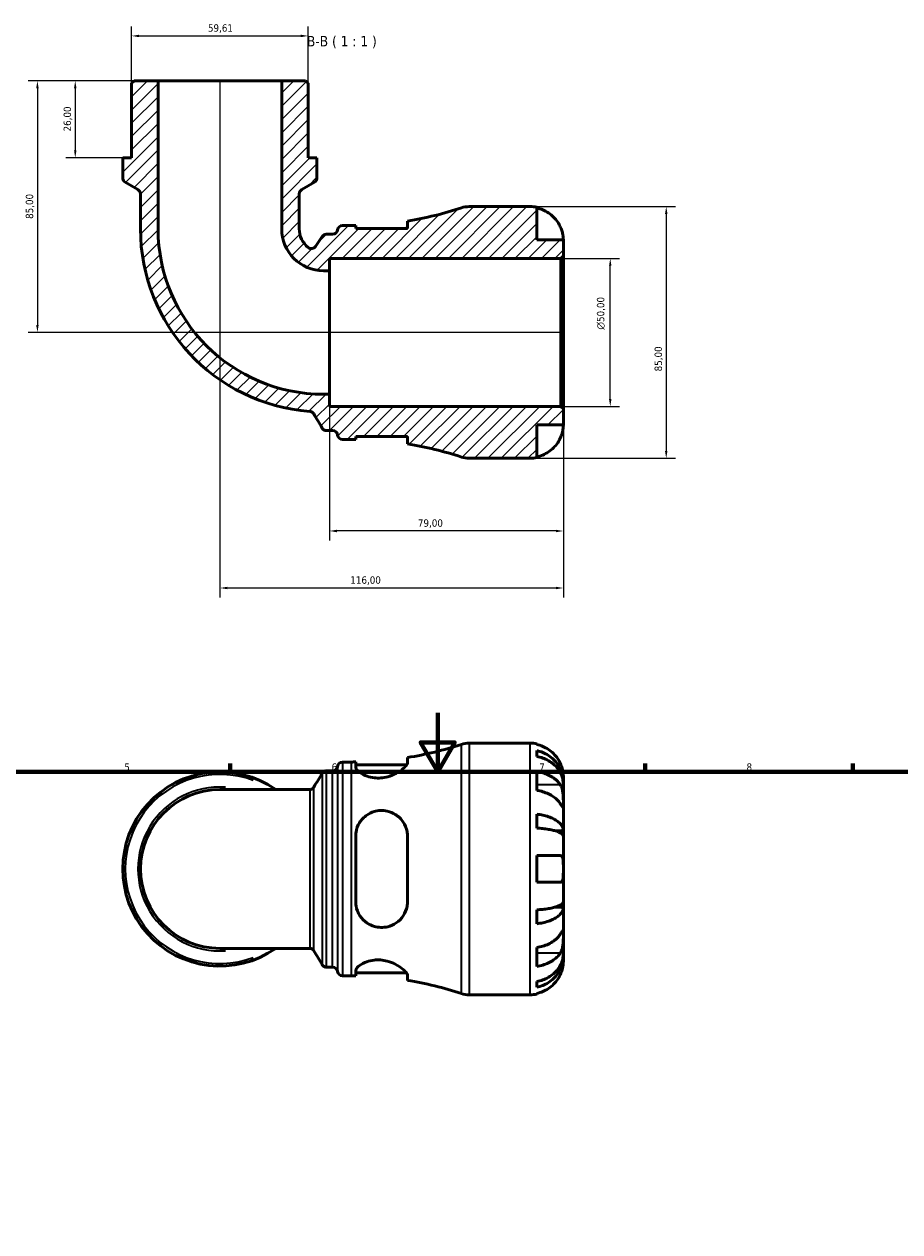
# Model space of a CAD drawing. Header units: millimetres. Extents: x 0 to 902, y 0 to 827.
# Tile 4 of 6: x 281 to 577, y 419 to 827. Entities that reach past the tile are written whole.
import ezdxf

# ---------------------------------------------------------------- set-up
doc = ezdxf.new("R2010")
doc.units = ezdxf.units.MM
for name, color, linetype, lineweight in [('Border (ISO)', 7, 'Continuous', 70), ('Dimension (ISO)', 7, 'Continuous', 25), ('Hatch (ISO)', 7, 'Continuous', 18), ('Symbol (ISO)', 7, 'Continuous', 25), ('Visible (ISO)', 7, 'Continuous', 50), ('Visible Narrow (ISO)', 7, 'Continuous', 35)]:
    doc.layers.add(name, color=color, linetype=linetype, lineweight=lineweight)
doc.styles.add('Label Text (ISO)', font='tahoma.ttf')
doc.styles.add('Note Text (ISO)', font='tahoma.ttf')
doc.dimstyles.new('Default (ISO)', dxfattribs={"dimtxt": 2.5, "dimasz": 2.5, "dimexe": 3.175, "dimexo": 0, "dimgap": 0.762, "dimtad": 1, "dimrnd": 1e-08, "dimzin": 0, "dimtxsty": 'Note Text (ISO)', "dimcen": 0.09, "dimdle": 10, "dimclrd": 256, "dimclre": 256, "dimclrt": 256, "dimazin": 0, "dimtfac": 1.40208, "dimtmove": 0, "dimatfit": 3, "dimfxl": 1, "dimtolj": 1, "dimtzin": 0, "dimlwd": -1, "dimlwe": -1, "dimarcsym": 0})

# ---------------------------------------------------------------- blocks, each defined once
blk = doc.blocks.new('Borders Default Border')
at = {"layer": 'Border (ISO)'}
for p, q in [((350.42, 574), (350.42, 576.9)), ((490.58, 574), (490.58, 576.9)), ((560.67, 574), (560.67, 576.9))]:
    blk.add_line(p, q, dxfattribs=at)
at = {"layer": 'Border (ISO)', "flags": 128}
for points in [[(420.5, 594), (420.5, 574), (414.73, 584), (426.27, 584), (420.5, 574)], [(20, 20), (20, 574), (821, 574), (821, 20), (20, 20)]]:
    blk.add_lwpolyline(points, dxfattribs=at)
at = {"layer": 'Border (ISO)', "color": 232, "true_color": 0xca0064, "char_height": 2.5, "attachment_point": 7, "style": 'Note Text (ISO)'}
for s, insert in [('5', (314.64, 574.35)), ('6', (384.66, 574.35)), ('7', (454.77, 574.4)), ('8', (524.81, 574.34))]:
    blk.add_mtext(s, dxfattribs=dict(at, insert=insert))
blk = doc.blocks.new('*D7')
at = {"layer": 'Defpoints', "color": 0, "transparency": 16777216}
for p in [(326.08, 807.45), (298.09, 781.45), (314.15, 781.45)]:
    blk.add_point(p, dxfattribs=at)
at = {"layer": 'Dimension (ISO)', "transparency": 16777216}
for p, q in [((326.08, 807.45), (294.92, 807.45)), ((298.09, 804.95), (298.09, 783.95)), ((314.15, 781.45), (294.92, 781.45))]:
    blk.add_line(p, q, dxfattribs=at)
for points in [[(297.68, 804.95), (298.51, 804.95), (298.09, 807.45)], [(297.68, 783.95), (298.51, 783.95), (298.09, 781.45)]]:
    blk.add_solid(points, dxfattribs=at)
at = {"layer": 'Dimension (ISO)', "color": 232, "true_color": 0xca0064, "transparency": 16777216, "insert": (294.16, 790.33), "char_height": 2.5, "attachment_point": 1, "rotation": 90, "style": 'Note Text (ISO)'}
blk.add_mtext('\\A1;26,00', dxfattribs=at)
blk = doc.blocks.new('*D8')
at = {"layer": 'Defpoints', "color": 0, "transparency": 16777216}
for p in [(462.09, 747.45), (478.78, 747.45), (462.09, 697.45)]:
    blk.add_point(p, dxfattribs=at)
at = {"layer": 'Dimension (ISO)', "transparency": 16777216}
for p, q in [((462.09, 747.45), (481.96, 747.45)), ((478.78, 699.95), (478.78, 744.95)), ((462.09, 697.45), (481.96, 697.45))]:
    blk.add_line(p, q, dxfattribs=at)
for points in [[(478.37, 744.95), (479.2, 744.95), (478.78, 747.45)], [(478.37, 699.95), (479.2, 699.95), (478.78, 697.45)]]:
    blk.add_solid(points, dxfattribs=at)
at = {"layer": 'Dimension (ISO)', "color": 232, "true_color": 0xca0064, "transparency": 16777216, "insert": (474.26, 723.39), "char_height": 2.5, "attachment_point": 1, "rotation": 90, "style": 'Note Text (ISO)'}
blk.add_mtext('\\A1;\\fAIGDT|b0|i0;\\H2.5000;\\ln\\fTahoma|b0|i0;\\H2.5000;50,00', dxfattribs=at)
blk = doc.blocks.new('*D9')
at = {"layer": 'Defpoints', "color": 0, "transparency": 16777216}
for p in [(383.94, 701.58), (462.94, 696.6), (383.94, 655.39)]:
    blk.add_point(p, dxfattribs=at)
at = {"layer": 'Dimension (ISO)', "transparency": 16777216}
for p, q in [((383.94, 701.58), (383.94, 652.21)), ((462.94, 696.6), (462.94, 652.21)), ((460.44, 655.39), (386.44, 655.39))]:
    blk.add_line(p, q, dxfattribs=at)
for points in [[(386.44, 655.81), (386.44, 654.97), (383.94, 655.39)], [(460.44, 655.81), (460.44, 654.97), (462.94, 655.39)]]:
    blk.add_solid(points, dxfattribs=at)
at = {"layer": 'Dimension (ISO)', "color": 232, "true_color": 0xca0064, "transparency": 16777216, "insert": (413.82, 659.32), "char_height": 2.5, "attachment_point": 1, "style": 'Note Text (ISO)'}
blk.add_mtext('\\A1;79,00', dxfattribs=at)
blk = doc.blocks.new('*D10')
at = {"layer": 'Defpoints', "color": 0, "transparency": 16777216}
for p in [(451.69, 764.95), (451.69, 679.95), (497.69, 679.95)]:
    blk.add_point(p, dxfattribs=at)
at = {"layer": 'Dimension (ISO)', "transparency": 16777216}
for p, q in [((451.69, 764.95), (500.87, 764.95)), ((497.69, 762.45), (497.69, 682.45)), ((451.69, 679.95), (500.87, 679.95))]:
    blk.add_line(p, q, dxfattribs=at)
for points in [[(497.27, 762.45), (498.11, 762.45), (497.69, 764.95)], [(497.27, 682.45), (498.11, 682.45), (497.69, 679.95)]]:
    blk.add_solid(points, dxfattribs=at)
at = {"layer": 'Dimension (ISO)', "color": 232, "true_color": 0xca0064, "transparency": 16777216, "insert": (493.75, 709.3), "char_height": 2.5, "attachment_point": 1, "rotation": 90, "style": 'Note Text (ISO)'}
blk.add_mtext('\\A1;85,00', dxfattribs=at)
blk = doc.blocks.new('*D11')
at = {"layer": 'Defpoints', "color": 0, "transparency": 16777216}
for p in [(346.94, 807.45), (462.94, 696.6), (346.94, 636.13)]:
    blk.add_point(p, dxfattribs=at)
at = {"layer": 'Dimension (ISO)', "transparency": 16777216}
for p, q in [((346.94, 807.45), (346.94, 632.96)), ((462.94, 696.6), (462.94, 632.96)), ((460.44, 636.13), (349.44, 636.13))]:
    blk.add_line(p, q, dxfattribs=at)
for points in [[(349.44, 636.55), (349.44, 635.72), (346.94, 636.13)], [(460.44, 636.55), (460.44, 635.72), (462.94, 636.13)]]:
    blk.add_solid(points, dxfattribs=at)
at = {"layer": 'Dimension (ISO)', "color": 232, "true_color": 0xca0064, "transparency": 16777216, "insert": (390.99, 640.07), "char_height": 2.5, "attachment_point": 1, "style": 'Note Text (ISO)'}
blk.add_mtext('\\A1;116,00', dxfattribs=at)
blk = doc.blocks.new('*D12')
at = {"layer": 'Defpoints', "color": 0, "transparency": 16777216}
for p in [(376.75, 822.6), (317.13, 806.6), (376.75, 806.6)]:
    blk.add_point(p, dxfattribs=at)
at = {"layer": 'Dimension (ISO)', "transparency": 16777216}
for p, q in [((317.13, 806.6), (317.13, 825.77)), ((376.75, 806.6), (376.75, 825.77)), ((319.63, 822.6), (374.25, 822.6))]:
    blk.add_line(p, q, dxfattribs=at)
for points in [[(319.63, 823.01), (319.63, 822.18), (317.13, 822.6)], [(374.25, 823.01), (374.25, 822.18), (376.75, 822.6)]]:
    blk.add_solid(points, dxfattribs=at)
at = {"layer": 'Dimension (ISO)', "color": 232, "true_color": 0xca0064, "transparency": 16777216, "insert": (342.91, 826.53), "char_height": 2.5, "attachment_point": 1, "style": 'Note Text (ISO)'}
blk.add_mtext('\\A1;59,61', dxfattribs=at)
blk = doc.blocks.new('*D13')
at = {"layer": 'Defpoints', "color": 0, "transparency": 16777216}
for p in [(326.08, 807.45), (285.32, 722.45), (462.09, 722.45)]:
    blk.add_point(p, dxfattribs=at)
at = {"layer": 'Dimension (ISO)', "transparency": 16777216}
for p, q in [((326.08, 807.45), (282.14, 807.45)), ((285.32, 804.95), (285.32, 724.95)), ((462.09, 722.45), (282.14, 722.45))]:
    blk.add_line(p, q, dxfattribs=at)
for points in [[(284.9, 804.95), (285.73, 804.95), (285.32, 807.45)], [(284.9, 724.95), (285.73, 724.95), (285.32, 722.45)]]:
    blk.add_solid(points, dxfattribs=at)
at = {"layer": 'Dimension (ISO)', "color": 232, "true_color": 0xca0064, "transparency": 16777216, "insert": (281.38, 760.8), "char_height": 2.5, "attachment_point": 1, "rotation": 90, "style": 'Note Text (ISO)'}
blk.add_mtext('\\A1;85,00', dxfattribs=at)

msp = doc.modelspace()

# ---------------------------------------------------------------- hatches: boundary and pattern name
at = {"layer": 'Hatch (ISO)'}
h = msp.add_hatch(dxfattribs=at)
h.set_pattern_fill('ANSI31', color=256, scale=25.4, style=0)
h.set_pattern_definition([(45, (0, 0), (-2.245064, 2.245064), [])])
edge = h.paths.add_edge_path()
edge.add_ellipse((431.15, 688.445), major_axis=(-2.659, -8.073), ratio=1, start_angle=0, end_angle=18.23145)
edge.add_line((431.15, 679.945), (451.691, 679.945))
edge.add_ellipse((451.691, 691.195), major_axis=(0, -11.25), ratio=1, start_angle=0, end_angle=11.53696)
edge.add_line((453.941, 680.173), (453.941, 691.195))
edge.add_line((453.941, 691.195), (462.941, 691.195))
edge.add_line((462.941, 691.195), (462.941, 696.595))
edge.add_line((462.941, 696.595), (462.091, 697.445))
edge.add_line((462.091, 697.445), (383.941, 697.445))
edge.add_line((383.941, 697.445), (383.941, 701.581))
edge.add_line((383.941, 701.581), (381.939, 701.581))
edge.add_ellipse((381.939, 757.443), major_axis=(0, -55.862), ratio=1, start_angle=270, end_angle=360, ccw=False)
edge.add_line((326.077, 757.443), (326.077, 807.445))
edge.add_line((326.077, 807.445), (317.984, 807.445))
edge.add_line((317.984, 807.445), (317.134, 806.595))
edge.add_line((317.134, 806.595), (317.134, 781.445))
edge.add_line((317.134, 781.445), (314.154, 781.445))
edge.add_line((314.154, 781.445), (314.154, 774.627))
edge.add_ellipse((315.854, 774.627), major_axis=(-1.7, 0), ratio=1, start_angle=0, end_angle=60)
edge.add_line((315.004, 773.155), (319.265, 770.694))
edge.add_ellipse((318.415, 769.222), major_axis=(0.85, 1.472), ratio=1, start_angle=300, end_angle=360, ccw=False)
edge.add_line((320.115, 769.222), (320.115, 757.443))
edge.add_ellipse((381.939, 757.443), major_axis=(-61.824, 0), ratio=1, start_angle=0, end_angle=85.72573)
edge.add_spline(control_points=[(377.331, 695.791), (377.496, 695.779), (377.659, 695.742), (377.968, 695.624), (378.113, 695.542), (378.419, 695.306), (378.566, 695.138), (378.677, 694.946)], knot_values=[-0.1657253, -0.1657253, -0.1657253, -0.1657253, -0.1160674, -0.1160674, -0.0664096, -0.0664096, 0, 0, 0, 0], degree=3, periodic=0)
edge.add_line((378.677, 694.946), (381.448, 690.145))
edge.add_spline(control_points=[(381.448, 690.145), (381.542, 689.984), (381.661, 689.838), (381.942, 689.593), (382.102, 689.494), (382.48, 689.339), (382.699, 689.295), (382.92, 689.295)], knot_values=[-0.1784834, -0.1784834, -0.1784834, -0.1784834, -0.1224465, -0.1224465, -0.0664096, -0.0664096, 0, 0, 0, 0], degree=3, periodic=0)
edge.add_line((382.92, 689.295), (385.006, 689.295))
edge.add_ellipse((385.006, 687.595), major_axis=(0, 1.7), ratio=1, start_angle=277.18076, end_angle=360, ccw=False)
edge.add_ellipse((388.379, 688.02), major_axis=(-1.687, -0.212), ratio=1, start_angle=0, end_angle=82.81924)
edge.add_line((388.379, 686.32), (391.419, 686.32))
edge.add_ellipse((391.419, 567.827), major_axis=(0, 118.493), ratio=1, start_angle=359.33029, end_angle=360, ccw=False)
edge.add_line((392.804, 686.312), (392.804, 687.32))
edge.add_line((392.804, 687.32), (410.304, 687.32))
edge.add_line((410.304, 687.32), (410.304, 684.806))
edge.add_ellipse((391.419, 567.827), major_axis=(18.885, 116.979), ratio=1, start_angle=350.93924, end_angle=360, ccw=False)
edge = h.paths.add_edge_path()
edge.add_ellipse((431.15, 756.445), major_axis=(0, 8.5), ratio=1, start_angle=0, end_angle=18.23145)
edge.add_ellipse((391.419, 877.064), major_axis=(37.071, -112.545), ratio=1, start_angle=350.93924, end_angle=360, ccw=False)
edge.add_line((410.304, 760.085), (410.304, 757.57))
edge.add_line((410.304, 757.57), (392.804, 757.57))
edge.add_line((392.804, 757.57), (392.804, 758.579))
edge.add_ellipse((391.419, 877.064), major_axis=(1.385, -118.485), ratio=1, start_angle=359.33029, end_angle=360, ccw=False)
edge.add_line((391.419, 758.57), (388.379, 758.57))
edge.add_ellipse((388.379, 756.87), major_axis=(0, 1.7), ratio=1, start_angle=0, end_angle=82.81924)
edge.add_ellipse((385.006, 757.295), major_axis=(1.687, -0.213), ratio=1, start_angle=277.18076, end_angle=360, ccw=False)
edge.add_line((385.006, 755.595), (382.853, 755.595))
edge.add_ellipse((382.853, 753.895), major_axis=(0, 1.7), ratio=1, start_angle=0, end_angle=56.54503)
edge.add_line((381.435, 754.833), (379.241, 751.513))
edge.add_ellipse((377.823, 752.45), major_axis=(1.418, -0.937), ratio=1, start_angle=263.95475, end_angle=360, ccw=False)
edge.add_ellipse((381.939, 757.443), major_axis=(-5.198, -6.305), ratio=1, start_angle=309.50023, end_angle=360, ccw=False)
edge.add_line((373.768, 757.443), (373.768, 769.222))
edge.add_ellipse((375.468, 769.222), major_axis=(-1.7, 0), ratio=1, start_angle=300, end_angle=360, ccw=False)
edge.add_line((374.618, 770.694), (378.879, 773.155))
edge.add_ellipse((378.029, 774.627), major_axis=(0.85, -1.472), ratio=1, start_angle=0, end_angle=60)
edge.add_line((379.729, 774.627), (379.729, 781.445))
edge.add_line((379.729, 781.445), (376.748, 781.445))
edge.add_line((376.748, 781.445), (376.748, 806.595))
edge.add_line((376.748, 806.595), (375.898, 807.445))
edge.add_line((375.898, 807.445), (367.806, 807.445))
edge.add_line((367.806, 807.445), (367.806, 757.443))
edge.add_ellipse((381.939, 757.443), major_axis=(-14.133, 0), ratio=1, start_angle=0, end_angle=90)
edge.add_line((381.939, 743.31), (383.941, 743.31))
edge.add_line((383.941, 743.31), (383.941, 747.445))
edge.add_line((383.941, 747.445), (462.091, 747.445))
edge.add_line((462.091, 747.445), (462.941, 748.295))
edge.add_line((462.941, 748.295), (462.941, 753.695))
edge.add_line((462.941, 753.695), (453.941, 753.695))
edge.add_line((453.941, 753.695), (453.941, 764.718))
edge.add_ellipse((451.691, 753.695), major_axis=(2.25, 11.023), ratio=1, start_angle=0, end_angle=11.53696)
edge.add_line((451.691, 764.945), (431.15, 764.945))

# ---------------------------------------------------------------- linework, layer by layer
at = {"layer": 'Visible (ISO)'}
for p, q in [((317.984, 807.445), (317.134, 806.595)), ((317.134, 806.595), (317.134, 781.445)), ((326.077, 807.445), (317.984, 807.445)), ((326.077, 757.443), (326.077, 807.445)), ((367.806, 807.445), (326.077, 807.445)), ((375.898, 807.445), (367.806, 807.445)), ((367.806, 807.445), (367.806, 757.443)), ((376.748, 806.595), (375.898, 807.445)), ((376.748, 781.445), (376.748, 806.595)), ((317.134, 781.445), (314.154, 781.445)), ((314.154, 781.445), (314.154, 774.627)), ((379.729, 781.445), (376.748, 781.445)), ((379.729, 774.627), (379.729, 781.445)), ((315.004, 773.155), (319.265, 770.694)), ((374.618, 770.694), (378.879, 773.155)), ((320.115, 769.222), (320.115, 757.443)), ((373.768, 757.443), (373.768, 769.222)), ((451.691, 764.945), (431.15, 764.945)), ((453.941, 753.695), (453.941, 764.718)), ((410.304, 760.085), (410.304, 757.57)), ((381.435, 754.833), (379.241, 751.513)), ((385.006, 755.595), (382.853, 755.595)), ((391.419, 758.57), (388.379, 758.57)), ((392.804, 757.57), (392.804, 758.579)), ((410.304, 757.57), (392.804, 757.57)), ((462.941, 753.695), (453.941, 753.695)), ((462.941, 748.295), (462.941, 753.695)), ((383.941, 743.31), (383.941, 747.445)), ((383.941, 747.445), (462.091, 747.445)), ((462.091, 747.445), (462.941, 748.295)), ((462.091, 747.445), (462.091, 697.445)), ((462.941, 696.595), (462.941, 748.295)), ((381.939, 743.31), (383.941, 743.31)), ((383.941, 701.581), (383.941, 743.31)), ((383.941, 701.581), (381.939, 701.581)), ((383.941, 697.445), (383.941, 701.581)), ((462.091, 697.445), (383.941, 697.445)), ((462.941, 696.595), (462.091, 697.445)), ((462.941, 691.195), (462.941, 696.595)), ((453.941, 680.173), (453.941, 691.195)), ((453.941, 691.195), (462.941, 691.195)), ((382.92, 689.295), (385.006, 689.295)), ((388.379, 686.32), (391.419, 686.32)), ((392.804, 686.312), (392.804, 687.32)), ((392.804, 687.32), (410.304, 687.32)), ((410.304, 687.32), (410.304, 684.806)), ((431.15, 679.945), (451.691, 679.945)), ((431.15, 583.738), (451.691, 583.738)), ((453.941, 583.511), (453.941, 583.27)), ((453.941, 581.195), (453.941, 579.25)), ((388.379, 577.363), (391.419, 577.363)), ((392.804, 577.371), (392.804, 575.656)), ((392.804, 576.363), (409.974, 576.363)), ((410.304, 577.234), (410.304, 578.878)), ((382.912, 574.388), (385.006, 574.388)), ((453.941, 574.141), (453.941, 567.777)), ((462.941, 570.477), (462.941, 572.488)), ((377.249, 568.064), (346.941, 568.064)), ((462.941, 570.477), (462.907, 570.477)), ((462.941, 569.712), (462.941, 570.477)), ((462.941, 563.335), (462.941, 569.712)), ((462.941, 554.115), (462.941, 563.335)), ((453.941, 559.733), (453.941, 555.039)), ((392.804, 552.238), (392.804, 530.238)), ((410.304, 530.238), (410.304, 552.238)), ((462.941, 554.115), (460.213, 554.115)), ((462.941, 552.267), (462.941, 554.115)), ((462.941, 541.238), (462.941, 552.267)), ((453.941, 545.738), (453.941, 536.738)), ((462.941, 530.209), (462.941, 541.238)), ((453.941, 527.437), (453.941, 522.743)), ((462.941, 528.361), (460.213, 528.361)), ((462.941, 528.361), (462.941, 530.209)), ((462.941, 519.141), (462.941, 528.361)), ((462.941, 512.764), (462.941, 519.141)), ((346.941, 514.412), (377.249, 514.412)), ((453.941, 514.698), (453.941, 508.335)), ((462.941, 511.999), (462.907, 511.999)), ((462.941, 511.999), (462.941, 512.764)), ((462.941, 509.988), (462.941, 511.999)), ((382.912, 508.088), (385.006, 508.088)), ((392.804, 506.82), (392.804, 505.105)), ((392.804, 506.113), (409.974, 506.113)), ((388.379, 505.113), (391.419, 505.113)), ((410.304, 503.598), (410.304, 505.242)), ((453.941, 503.226), (453.941, 501.281)), ((431.15, 498.738), (451.691, 498.738)), ((453.941, 499.205), (453.941, 498.965))]:
    msp.add_line(p, q, dxfattribs=at)
for centre, radius, start, end in [((315.854, 774.627), 1.7, 180, 240), ((378.029, 774.627), 1.7, 300, 0), ((318.415, 769.222), 1.7, 0, 60), ((375.468, 769.222), 1.7, 120, 180), ((391.419, 877.064), 118.493, 279.17069, 288.23145), ((431.15, 756.445), 8.5, 90, 108.23145), ((451.691, 753.695), 11.25, 78.46304, 90), ((381.939, 757.443), 61.824, 180, 265.72573), ((381.939, 757.443), 55.862, 180, 270), ((381.939, 757.443), 14.133, 180, 270), ((381.939, 757.443), 8.171, 180, 230.49977), ((382.853, 753.895), 1.7, 90, 146.54503), ((385.006, 757.295), 1.7, 270, 352.81924), ((388.379, 756.87), 1.7, 90, 172.81924), ((391.419, 877.064), 118.493, 270, 270.66971), ((377.823, 752.45), 1.7, 230.49977, 326.54503), ((385.006, 687.595), 1.7, 7.18076, 90), ((388.379, 688.02), 1.7, 187.18076, 270), ((391.419, 567.827), 118.493, 89.33029, 90), ((391.419, 567.827), 118.493, 71.76855, 80.82931), ((431.15, 688.445), 8.5, 251.76855, 270), ((451.691, 691.195), 11.25, 270, 281.53696), ((391.419, 695.856), 118.493, 279.17069, 288.23145), ((431.15, 575.238), 8.5, 90, 108.23145), ((451.691, 572.488), 11.25, 78.46304, 90), ((385.006, 576.088), 1.7, 270, 352.81924), ((388.379, 575.663), 1.7, 90, 172.81924), ((391.419, 695.856), 118.493, 270, 270.66971), ((346.941, 541.238), 32.788, 54.9032, 305.0968), ((346.941, 541.238), 26.826, 90, 270), ((385.006, 506.388), 1.7, 7.18076, 90), ((388.379, 506.813), 1.7, 187.18076, 270), ((391.419, 386.62), 118.493, 89.33029, 90), ((391.419, 386.62), 118.493, 71.76855, 80.82931), ((431.15, 507.238), 8.5, 251.76855, 270), ((451.691, 509.988), 11.25, 270, 281.53696)]:
    msp.add_arc(centre, radius, start, end, dxfattribs=at)
for points, knots in [([(453.941, 764.478), (454.661, 764.33), (455.364, 764.108), (456.628, 763.583), (457.302, 763.228), (458.56, 762.385), (459.144, 761.896), (460.127, 760.909), (460.616, 760.32), (461.359, 759.204), (461.641, 758.696), (461.874, 758.195)], [0.21343841, 0.21343841, 0.21343841, 0.21343841, 0.41559978, 0.41559978, 0.62400044, 0.62400044, 0.8324011, 0.8324011, 1.04178819, 1.04178819, 1.20124236, 1.20124236, 1.20124236, 1.20124236]), ([(409.974, 757.57), (410.043, 757.675), (410.102, 757.776), (410.251, 758.082), (410.304, 758.273), (410.304, 758.442)], [-0.41193269, -0.41193269, -0.41193269, -0.41193269, -0.32977421, -0.32977421, -0.15506113, -0.15506113, -0.15506113, -0.15506113]), ([(461.874, 758.195), (461.972, 757.987), (462.063, 757.775), (462.233, 757.353), (462.31, 757.143), (462.469, 756.673), (462.545, 756.416), (462.727, 755.721), (462.804, 755.311), (462.906, 754.569), (462.926, 754.258), (462.944, 753.814), (462.941, 753.695), (462.941, 753.695)], [-0.72877811, -0.72877811, -0.72877811, -0.72877811, -0.65864576, -0.65864576, -0.58948737, -0.58948737, -0.50282865, -0.50282865, -0.34782332, -0.34782332, -0.17870564, -0.17870564, 0, 0, 0, 0]), ([(377.331, 695.791), (377.496, 695.779), (377.659, 695.742), (377.968, 695.624), (378.113, 695.542), (378.419, 695.306), (378.566, 695.138), (378.677, 694.946)], [-0.16572528, -0.16572528, -0.16572528, -0.16572528, -0.11606742, -0.11606742, -0.06640956, -0.06640956, 0, 0, 0, 0]), ([(378.677, 694.946), (379.145, 694.135), (379.613, 693.324), (380.537, 691.724), (380.992, 690.935), (381.448, 690.145)], [-0.65244955, -0.65244955, -0.65244955, -0.65244955, -0.37155082, -0.37155082, -0.09814955, -0.09814955, -0.09814955, -0.09814955]), ([(381.448, 690.145), (381.542, 689.984), (381.661, 689.838), (381.942, 689.593), (382.102, 689.494), (382.48, 689.339), (382.699, 689.295), (382.92, 689.295)], [-0.17848341, -0.17848341, -0.17848341, -0.17848341, -0.12244649, -0.12244649, -0.06640956, -0.06640956, 0, 0, 0, 0]), ([(462.941, 691.195), (462.941, 691.195), (462.942, 691.142), (462.938, 690.919), (462.933, 690.74), (462.89, 690.196), (462.844, 689.797), (462.69, 689.03), (462.611, 688.705), (462.433, 688.106), (462.344, 687.841), (462.139, 687.294), (462.022, 687.014), (461.888, 686.724), (461.881, 686.71), (461.874, 686.695)], [-3.12621297, -3.12621297, -3.12621297, -3.12621297, -3.00592131, -3.00592131, -2.87295675, -2.87295675, -2.69789372, -2.69789372, -2.58338701, -2.58338701, -2.49547573, -2.49547573, -2.40310236, -2.40310236, -2.39831682, -2.39831682, -2.39831682, -2.39831682]), ([(410.304, 686.449), (410.304, 686.62), (410.25, 686.812), (410.1, 687.118), (410.042, 687.218), (409.974, 687.321)], [-3.11901105, -3.11901105, -3.11901105, -3.11901105, -2.94252179, -2.94252179, -2.86172082, -2.86172082, -2.86172082, -2.86172082]), ([(461.874, 686.695), (461.641, 686.195), (461.359, 685.687), (460.616, 684.571), (460.127, 683.982), (459.144, 682.995), (458.56, 682.506), (457.302, 681.663), (456.628, 681.308), (455.364, 680.783), (454.661, 680.561), (453.941, 680.413)], [5.50227189, 5.50227189, 5.50227189, 5.50227189, 5.66172607, 5.66172607, 5.87111315, 5.87111315, 6.07951382, 6.07951382, 6.28791448, 6.28791448, 6.49007585, 6.49007585, 6.49007585, 6.49007585]), ([(461.874, 576.988), (461.641, 577.488), (461.359, 577.997), (460.616, 579.113), (460.127, 579.701), (459.144, 580.688), (458.56, 581.177), (457.302, 582.021), (456.628, 582.376), (455.364, 582.901), (454.661, 583.123), (453.941, 583.27)], [5.50227189, 5.50227189, 5.50227189, 5.50227189, 5.66172607, 5.66172607, 5.87111315, 5.87111315, 6.07951382, 6.07951382, 6.28791448, 6.28791448, 6.49007585, 6.49007585, 6.49007585, 6.49007585]), ([(453.941, 581.195), (454.663, 581.052), (455.367, 580.836), (456.632, 580.328), (457.306, 579.985), (458.565, 579.17), (459.149, 578.697), (460.132, 577.744), (460.62, 577.176), (461.462, 575.952), (461.816, 575.297), (462.349, 574.049), (462.576, 573.34), (462.873, 571.893), (462.941, 571.154), (462.941, 570.477)], [0.2134337, 0.2134337, 0.2134337, 0.2134337, 0.41601, 0.41601, 0.6243485, 0.6243485, 0.832687, 0.832687, 1.0415719, 1.0415719, 1.2504568, 1.2504568, 1.4601279, 1.4601279, 1.6697991, 1.6697991, 1.6697991, 1.6697991]), ([(462.941, 569.712), (462.941, 570.314), (462.873, 570.972), (462.576, 572.26), (462.349, 572.89), (461.816, 574.001), (461.462, 574.584), (460.62, 575.673), (460.132, 576.179), (459.149, 577.027), (458.565, 577.448), (457.306, 578.174), (456.632, 578.479), (455.367, 578.931), (454.663, 579.123), (453.941, 579.25)], [5.0161165, 5.0161165, 5.0161165, 5.0161165, 5.2257877, 5.2257877, 5.4354588, 5.4354588, 5.6443437, 5.6443437, 5.8532286, 5.8532286, 6.0615671, 6.0615671, 6.2699056, 6.2699056, 6.472482, 6.472482, 6.472482, 6.472482]), ([(410.304, 577.234), (410.304, 577.064), (410.25, 576.872), (409.926, 576.213), (409.481, 575.688), (408.231, 574.599), (407.421, 574.032), (405.623, 573.079), (404.664, 572.678), (402.872, 572.187), (402.091, 572.044), (400.554, 571.92), (399.82, 571.931), (398.232, 572.1), (397.417, 572.289), (395.692, 572.875), (394.863, 573.314), (393.573, 574.238), (393.125, 574.724), (392.844, 575.335), (392.804, 575.501), (392.804, 575.656)], [-3.1190111, -3.1190111, -3.1190111, -3.1190111, -2.9425218, -2.9425218, -2.5658323, -2.5658323, -2.1866341, -2.1866341, -1.8519842, -1.8519842, -1.611527, -1.611527, -1.3870833, -1.3870833, -1.11061, -1.11061, -0.7372166, -0.7372166, -0.3497412, -0.3497412, -0.1958212, -0.1958212, -0.1958212, -0.1958212]), ([(462.941, 572.488), (462.941, 572.488), (462.942, 572.542), (462.938, 572.764), (462.933, 572.943), (462.89, 573.487), (462.844, 573.886), (462.69, 574.653), (462.611, 574.979), (462.433, 575.578), (462.344, 575.843), (462.139, 576.39), (462.022, 576.669), (461.888, 576.959), (461.881, 576.974), (461.874, 576.988)], [-3.12621297, -3.12621297, -3.12621297, -3.12621297, -3.00592131, -3.00592131, -2.87295675, -2.87295675, -2.69789372, -2.69789372, -2.58338701, -2.58338701, -2.49547573, -2.49547573, -2.40310236, -2.40310236, -2.39831682, -2.39831682, -2.39831682, -2.39831682]), ([(381.446, 573.549), (381.471, 573.592), (381.502, 573.64), (381.581, 573.749), (381.631, 573.81), (381.763, 573.945), (381.846, 574.019), (382.064, 574.167), (382.2, 574.241), (382.527, 574.353), (382.719, 574.388), (382.912, 574.388)], [3.14077920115, 3.14077920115, 3.14077920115, 3.14077920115, 3.14094451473, 3.14094451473, 3.14110982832, 3.14110982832, 3.1412751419, 3.1412751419, 3.14144045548, 3.14144045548, 3.14160576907, 3.14160576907, 3.14160576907, 3.14160576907]), ([(453.941, 574.141), (454.661, 574.037), (455.364, 573.88), (456.628, 573.509), (457.302, 573.258), (458.56, 572.661), (459.144, 572.315), (460.127, 571.618), (460.616, 571.201), (461.359, 570.412), (461.641, 570.053), (461.874, 569.699)], [0.21343841, 0.21343841, 0.21343841, 0.21343841, 0.41559978, 0.41559978, 0.62400044, 0.62400044, 0.8324011, 0.8324011, 1.04178819, 1.04178819, 1.20124236, 1.20124236, 1.20124236, 1.20124236]), ([(377.249, 568.064), (377.431, 568.064), (377.612, 568.095), (377.934, 568.199), (378.074, 568.272), (378.297, 568.419), (378.383, 568.494), (378.519, 568.63), (378.571, 568.693), (378.653, 568.803), (378.685, 568.852), (378.712, 568.898), (378.713, 568.9), (378.714, 568.902)], [-1.5610208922, -1.5610208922, -1.5610208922, -1.5610208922, -1.560068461, -1.560068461, -1.5590661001, -1.5590661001, -1.5580637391, -1.5580637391, -1.5570613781, -1.5570613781, -1.5560590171, -1.5560590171, -1.5560090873, -1.5560090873, -1.5560090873, -1.5560090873]), ([(461.874, 563.335), (461.641, 563.689), (461.359, 564.048), (460.616, 564.838), (460.127, 565.254), (459.144, 565.951), (458.56, 566.297), (457.302, 566.894), (456.628, 567.145), (455.364, 567.516), (454.661, 567.673), (453.941, 567.777)], [5.50227189, 5.50227189, 5.50227189, 5.50227189, 5.66172607, 5.66172607, 5.87111315, 5.87111315, 6.07951382, 6.07951382, 6.28791448, 6.28791448, 6.49007585, 6.49007585, 6.49007585, 6.49007585]), ([(461.874, 569.699), (461.933, 569.61), (461.99, 569.516), (462.166, 569.199), (462.276, 568.959), (462.476, 568.425), (462.562, 568.131), (462.736, 567.384), (462.805, 566.924), (462.906, 565.892), (462.926, 565.331), (462.944, 564.256), (462.941, 563.756), (462.941, 563.335)], [-0.72474413, -0.72474413, -0.72474413, -0.72474413, -0.68292689, -0.68292689, -0.58946764, -0.58946764, -0.49014387, -0.49014387, -0.34933517, -0.34933517, -0.17856496, -0.17856496, 0, 0, 0, 0]), ([(462.941, 563.335), (462.941, 563.094), (462.942, 562.881), (462.94, 562.507), (462.937, 562.353), (462.916, 562.087), (462.891, 562.013), (462.791, 562.022), (462.719, 562.097), (462.54, 562.336), (462.452, 562.464), (462.249, 562.767), (462.136, 562.938), (461.967, 563.195), (461.921, 563.264), (461.874, 563.335)], [0, 0, 0, 0, 0.10230486, 0.10230486, 0.2116531, 0.2116531, 0.35868741, 0.35868741, 0.49861539, 0.49861539, 0.59613895, 0.59613895, 0.69034298, 0.69034298, 0.72355027, 0.72355027, 0.72355027, 0.72355027]), ([(392.804, 552.238), (392.804, 552.703), (392.841, 553.165), (393.098, 554.773), (393.51, 555.868), (394.736, 557.847), (395.56, 558.727), (397.289, 559.931), (398.111, 560.336), (399.709, 560.823), (400.444, 560.949), (401.967, 561.013), (402.733, 560.941), (404.458, 560.554), (405.373, 560.169), (407.268, 558.986), (408.177, 558.092), (409.486, 556.1), (409.93, 555.026), (410.251, 553.339), (410.304, 552.792), (410.304, 552.238)], [-3.0744805, -3.0744805, -3.0744805, -3.0744805, -2.9275472, -2.9275472, -2.5564656, -2.5564656, -2.1770295, -2.1770295, -1.8962541, -1.8962541, -1.6711798, -1.6711798, -1.4362173, -1.4362173, -1.1221314, -1.1221314, -0.7060755, -0.7060755, -0.3297742, -0.3297742, -0.1550611, -0.1550611, -0.1550611, -0.1550611]), ([(453.941, 559.733), (454.663, 559.658), (455.367, 559.545), (456.632, 559.279), (457.306, 559.099), (458.565, 558.672), (459.149, 558.424), (460.132, 557.924), (460.62, 557.626), (461.462, 556.985), (461.816, 556.641), (462.349, 555.987), (462.576, 555.616), (462.873, 554.857), (462.941, 554.469), (462.941, 554.115)], [0.2134337, 0.2134337, 0.2134337, 0.2134337, 0.41601, 0.41601, 0.6243485, 0.6243485, 0.832687, 0.832687, 1.0415719, 1.0415719, 1.2504568, 1.2504568, 1.4601279, 1.4601279, 1.6697991, 1.6697991, 1.6697991, 1.6697991]), ([(462.941, 552.267), (462.941, 552.442), (462.873, 552.633), (462.576, 553.007), (462.349, 553.191), (461.816, 553.513), (461.462, 553.683), (460.62, 553.999), (460.132, 554.146), (459.149, 554.393), (458.565, 554.515), (457.306, 554.726), (456.632, 554.814), (455.367, 554.946), (454.663, 555.002), (453.941, 555.039)], [5.0161165, 5.0161165, 5.0161165, 5.0161165, 5.2257877, 5.2257877, 5.4354588, 5.4354588, 5.6443437, 5.6443437, 5.8532286, 5.8532286, 6.0615671, 6.0615671, 6.2699056, 6.2699056, 6.472482, 6.472482, 6.472482, 6.472482]), ([(453.941, 545.738), (454.661, 545.738), (455.364, 545.738), (456.628, 545.738), (457.302, 545.738), (458.56, 545.738), (459.144, 545.738), (460.127, 545.738), (460.616, 545.738), (461.359, 545.738), (461.641, 545.738), (461.874, 545.738)], [0.21343841, 0.21343841, 0.21343841, 0.21343841, 0.41559978, 0.41559978, 0.62400044, 0.62400044, 0.8324011, 0.8324011, 1.04178819, 1.04178819, 1.20124236, 1.20124236, 1.20124236, 1.20124236]), ([(461.874, 545.738), (461.947, 545.738), (462.016, 545.73), (462.191, 545.686), (462.29, 545.635), (462.477, 545.475), (462.56, 545.36), (462.735, 544.997), (462.805, 544.714), (462.906, 543.968), (462.926, 543.492), (462.944, 542.421), (462.941, 541.832), (462.941, 541.238)], [-0.71968867, -0.71968867, -0.71968867, -0.71968867, -0.66913349, -0.66913349, -0.58448293, -0.58448293, -0.49008499, -0.49008499, -0.34765985, -0.34765985, -0.17827673, -0.17827673, 0, 0, 0, 0]), ([(462.941, 541.238), (462.941, 540.837), (462.942, 540.438), (462.938, 539.624), (462.933, 539.217), (462.89, 538.352), (462.844, 537.928), (462.69, 537.373), (462.611, 537.195), (462.433, 536.956), (462.344, 536.878), (462.139, 536.769), (462.022, 536.741), (461.888, 536.738), (461.881, 536.738), (461.874, 536.738)], [-3.12621297, -3.12621297, -3.12621297, -3.12621297, -3.00592131, -3.00592131, -2.87295675, -2.87295675, -2.69789372, -2.69789372, -2.58338701, -2.58338701, -2.49547573, -2.49547573, -2.40310236, -2.40310236, -2.39831682, -2.39831682, -2.39831682, -2.39831682]), ([(461.874, 536.738), (461.641, 536.738), (461.359, 536.738), (460.616, 536.738), (460.127, 536.738), (459.144, 536.738), (458.56, 536.738), (457.302, 536.738), (456.628, 536.738), (455.364, 536.738), (454.661, 536.738), (453.941, 536.738)], [5.50227189, 5.50227189, 5.50227189, 5.50227189, 5.66172607, 5.66172607, 5.87111315, 5.87111315, 6.07951382, 6.07951382, 6.28791448, 6.28791448, 6.49007585, 6.49007585, 6.49007585, 6.49007585]), ([(410.304, 530.238), (410.304, 529.679), (410.25, 529.127), (409.926, 527.437), (409.481, 526.364), (408.231, 524.47), (407.421, 523.645), (405.623, 522.425), (404.664, 521.989), (402.872, 521.553), (402.091, 521.468), (400.554, 521.514), (399.82, 521.63), (398.232, 522.092), (397.417, 522.477), (395.692, 523.633), (394.863, 524.482), (393.573, 526.456), (393.125, 527.592), (392.844, 529.268), (392.804, 529.752), (392.804, 530.238)], [-3.1190111, -3.1190111, -3.1190111, -3.1190111, -2.9425218, -2.9425218, -2.5658323, -2.5658323, -2.1866341, -2.1866341, -1.8519842, -1.8519842, -1.611527, -1.611527, -1.3870833, -1.3870833, -1.11061, -1.11061, -0.7372166, -0.7372166, -0.3497412, -0.3497412, -0.1958212, -0.1958212, -0.1958212, -0.1958212]), ([(453.941, 527.437), (454.663, 527.474), (455.367, 527.53), (456.632, 527.661), (457.306, 527.75), (458.565, 527.961), (459.149, 528.083), (460.132, 528.33), (460.62, 528.477), (461.462, 528.793), (461.816, 528.963), (462.349, 529.285), (462.576, 529.469), (462.873, 529.843), (462.941, 530.034), (462.941, 530.209)], [0.2134337, 0.2134337, 0.2134337, 0.2134337, 0.41601, 0.41601, 0.6243485, 0.6243485, 0.832687, 0.832687, 1.0415719, 1.0415719, 1.2504568, 1.2504568, 1.4601279, 1.4601279, 1.6697991, 1.6697991, 1.6697991, 1.6697991]), ([(462.941, 528.361), (462.941, 528.007), (462.873, 527.619), (462.576, 526.86), (462.349, 526.489), (461.816, 525.835), (461.462, 525.491), (460.62, 524.85), (460.132, 524.552), (459.149, 524.052), (458.565, 523.804), (457.306, 523.377), (456.632, 523.197), (455.367, 522.931), (454.663, 522.818), (453.941, 522.743)], [5.0161165, 5.0161165, 5.0161165, 5.0161165, 5.2257877, 5.2257877, 5.4354588, 5.4354588, 5.6443437, 5.6443437, 5.8532286, 5.8532286, 6.0615671, 6.0615671, 6.2699056, 6.2699056, 6.472482, 6.472482, 6.472482, 6.472482]), ([(453.941, 514.698), (454.661, 514.803), (455.364, 514.96), (456.628, 515.331), (457.302, 515.582), (458.56, 516.179), (459.144, 516.525), (460.127, 517.222), (460.616, 517.638), (461.359, 518.428), (461.641, 518.787), (461.874, 519.141)], [0.21343841, 0.21343841, 0.21343841, 0.21343841, 0.41559978, 0.41559978, 0.62400044, 0.62400044, 0.8324011, 0.8324011, 1.04178819, 1.04178819, 1.20124236, 1.20124236, 1.20124236, 1.20124236]), ([(461.874, 519.141), (461.933, 519.23), (461.99, 519.316), (462.166, 519.584), (462.276, 519.75), (462.476, 520.046), (462.562, 520.172), (462.736, 520.398), (462.805, 520.465), (462.906, 520.451), (462.926, 520.337), (462.944, 519.895), (462.941, 519.562), (462.941, 519.141)], [-0.72474413, -0.72474413, -0.72474413, -0.72474413, -0.68292689, -0.68292689, -0.58946764, -0.58946764, -0.49014387, -0.49014387, -0.34933517, -0.34933517, -0.17856496, -0.17856496, 0, 0, 0, 0]), ([(462.941, 519.141), (462.941, 518.9), (462.942, 518.632), (462.94, 518.034), (462.937, 517.702), (462.916, 516.891), (462.891, 516.405), (462.791, 515.454), (462.719, 514.999), (462.54, 514.265), (462.452, 513.979), (462.249, 513.454), (462.136, 513.215), (461.967, 512.922), (461.921, 512.848), (461.874, 512.777)], [0, 0, 0, 0, 0.10230486, 0.10230486, 0.2116531, 0.2116531, 0.35868741, 0.35868741, 0.49861539, 0.49861539, 0.59613895, 0.59613895, 0.69034298, 0.69034298, 0.72355027, 0.72355027, 0.72355027, 0.72355027]), ([(378.714, 513.574), (378.689, 513.617), (378.658, 513.665), (378.578, 513.775), (378.528, 513.836), (378.395, 513.971), (378.311, 514.046), (378.093, 514.194), (377.956, 514.267), (377.63, 514.377), (377.44, 514.412), (377.249, 514.412)], [1.5560288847, 1.5560288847, 1.5560288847, 1.5560288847, 1.5570312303, 1.5570312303, 1.558033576, 1.558033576, 1.5590359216, 1.5590359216, 1.5600382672, 1.5600382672, 1.5610406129, 1.5610406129, 1.5610406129, 1.5610406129]), ([(392.804, 506.82), (392.804, 506.969), (392.841, 507.126), (393.098, 507.709), (393.51, 508.172), (394.736, 509.088), (395.56, 509.541), (397.289, 510.153), (398.111, 510.354), (399.709, 510.54), (400.444, 510.557), (401.967, 510.449), (402.733, 510.317), (404.458, 509.866), (405.373, 509.503), (407.268, 508.551), (408.177, 507.925), (409.486, 506.782), (409.93, 506.257), (410.251, 505.601), (410.304, 505.411), (410.304, 505.242)], [-3.0744805, -3.0744805, -3.0744805, -3.0744805, -2.9275472, -2.9275472, -2.5564656, -2.5564656, -2.1770295, -2.1770295, -1.8962541, -1.8962541, -1.6711798, -1.6711798, -1.4362173, -1.4362173, -1.1221314, -1.1221314, -0.7060755, -0.7060755, -0.3297742, -0.3297742, -0.1550611, -0.1550611, -0.1550611, -0.1550611]), ([(461.874, 512.777), (461.641, 512.423), (461.359, 512.064), (460.616, 511.274), (460.127, 510.858), (459.144, 510.161), (458.56, 509.815), (457.302, 509.218), (456.628, 508.967), (455.364, 508.596), (454.661, 508.439), (453.941, 508.335)], [5.50227189, 5.50227189, 5.50227189, 5.50227189, 5.66172607, 5.66172607, 5.87111315, 5.87111315, 6.07951382, 6.07951382, 6.28791448, 6.28791448, 6.49007585, 6.49007585, 6.49007585, 6.49007585]), ([(453.941, 503.226), (454.663, 503.353), (455.367, 503.545), (456.632, 503.997), (457.306, 504.302), (458.565, 505.028), (459.149, 505.449), (460.132, 506.297), (460.62, 506.803), (461.462, 507.891), (461.816, 508.475), (462.349, 509.586), (462.576, 510.216), (462.873, 511.504), (462.941, 512.162), (462.941, 512.764)], [0.2134337, 0.2134337, 0.2134337, 0.2134337, 0.41601, 0.41601, 0.6243485, 0.6243485, 0.832687, 0.832687, 1.0415719, 1.0415719, 1.2504568, 1.2504568, 1.4601279, 1.4601279, 1.6697991, 1.6697991, 1.6697991, 1.6697991]), ([(462.941, 511.999), (462.941, 511.322), (462.873, 510.583), (462.576, 509.136), (462.349, 508.427), (461.816, 507.179), (461.462, 506.524), (460.62, 505.3), (460.132, 504.732), (459.149, 503.779), (458.565, 503.306), (457.306, 502.491), (456.632, 502.148), (455.367, 501.64), (454.663, 501.424), (453.941, 501.281)], [5.0161165, 5.0161165, 5.0161165, 5.0161165, 5.2257877, 5.2257877, 5.4354588, 5.4354588, 5.6443437, 5.6443437, 5.8532286, 5.8532286, 6.0615671, 6.0615671, 6.2699056, 6.2699056, 6.472482, 6.472482, 6.472482, 6.472482]), ([(461.874, 505.488), (461.947, 505.643), (462.016, 505.799), (462.191, 506.22), (462.29, 506.483), (462.477, 507.035), (462.56, 507.319), (462.735, 508.006), (462.805, 508.385), (462.906, 509.109), (462.926, 509.423), (462.944, 509.87), (462.941, 509.988), (462.941, 509.988)], [-0.71968867, -0.71968867, -0.71968867, -0.71968867, -0.66913349, -0.66913349, -0.58448293, -0.58448293, -0.49008499, -0.49008499, -0.34765985, -0.34765985, -0.17827673, -0.17827673, 0, 0, 0, 0]), ([(382.912, 508.088), (382.73, 508.088), (382.55, 508.119), (382.227, 508.222), (382.087, 508.295), (381.863, 508.443), (381.777, 508.518), (381.641, 508.654), (381.59, 508.716), (381.508, 508.827), (381.476, 508.875), (381.449, 508.921), (381.448, 508.924), (381.446, 508.927)], [6.28318881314, 6.28318881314, 6.28318881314, 6.28318881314, 6.28334409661, 6.28334409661, 6.28350941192, 6.28350941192, 6.28367472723, 6.28367472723, 6.28384004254, 6.28384004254, 6.28400535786, 6.28400535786, 6.2840153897, 6.2840153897, 6.2840153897, 6.2840153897]), ([(453.941, 499.205), (454.661, 499.353), (455.364, 499.575), (456.628, 500.1), (457.302, 500.455), (458.56, 501.299), (459.144, 501.788), (460.127, 502.774), (460.616, 503.363), (461.359, 504.479), (461.641, 504.988), (461.874, 505.488)], [0.21343841, 0.21343841, 0.21343841, 0.21343841, 0.41559978, 0.41559978, 0.62400044, 0.62400044, 0.8324011, 0.8324011, 1.04178819, 1.04178819, 1.20124236, 1.20124236, 1.20124236, 1.20124236])]:
    msp.add_open_spline(points, degree=3, knots=knots, dxfattribs=at)
for points in [[(378.714, 568.902), (379.625, 570.451), (380.536, 572), (381.446, 573.549)], [(381.446, 508.927), (380.536, 510.476), (379.625, 512.025), (378.714, 513.574)]]:
    msp.add_open_spline(points, degree=3, dxfattribs=at)
at = {"layer": 'Visible Narrow (ISO)'}
for p, q in [((428.49, 499.683), (428.49, 582.793)), ((431.15, 583.215), (431.15, 499.261)), ((451.691, 499.261), (451.691, 583.215)), ((386.692, 575.449), (386.692, 507.027)), ((388.379, 576.918), (388.379, 505.558)), ((391.419, 505.558), (391.419, 576.918)), ((385.006, 508.496), (385.006, 573.98)), ((461.478, 569.699), (454.338, 569.699)), ((461.478, 512.777), (454.338, 512.777))]:
    msp.add_line(p, q, dxfattribs=at)
for radius, start, end in [(31.938, 69.42204, 290.57796), (27.676, 86.18692, 273.81308)]:
    msp.add_arc((346.941, 541.238), radius, start, end, dxfattribs=at)
for points, knots in [([(381.447, 573.15), (381.447, 572.809), (381.447, 572.249), (381.447, 569.75), (381.448, 566.956), (381.448, 559.928), (381.448, 555.752), (381.448, 546.527), (381.448, 541.453), (381.448, 532.046), (381.448, 527.692), (381.448, 519.617), (381.448, 516.021), (381.447, 511.37), (381.447, 509.965), (381.447, 509.324)], [3.297941, 3.297941, 3.297941, 3.297941, 3.5010127, 3.5010127, 3.9571457, 3.9571457, 4.3974155, 4.3974155, 4.8582356, 4.8582356, 5.280506, 5.280506, 5.7478895, 5.7478895, 6.1268536, 6.1268536, 6.1268536, 6.1268536]), ([(382.914, 508.497), (382.915, 509.154), (382.916, 510.593), (382.918, 515.36), (382.919, 519.049), (382.92, 527.335), (382.92, 531.804), (382.92, 541.459), (382.92, 546.667), (382.92, 556.133), (382.92, 560.419), (382.918, 567.631), (382.917, 570.497), (382.915, 573.056), (382.915, 573.628), (382.914, 573.977)], [-6.1261097, -6.1261097, -6.1261097, -6.1261097, -5.7478895, -5.7478895, -5.280506, -5.280506, -4.8582356, -4.8582356, -4.3974155, -4.3974155, -3.9571457, -3.9571457, -3.5010127, -3.5010127, -3.2986849, -3.2986849, -3.2986849, -3.2986849]), ([(377.269, 567.736), (377.282, 567.267), (377.292, 566.304), (377.309, 563.039), (377.316, 560.427), (377.326, 553.975), (377.329, 550.079), (377.332, 542.12), (377.331, 538.079), (377.327, 530.067), (377.324, 526.152), (377.311, 519.938), (377.302, 517.576), (377.283, 515.486), (377.277, 515.024), (377.269, 514.742)], [-1.4049178, -1.4049178, -1.4049178, -1.4049178, -1.0706792, -1.0706792, -0.6359601, -0.6359601, -0.1770707, -0.1770707, 0.2605521, 0.2605521, 0.7428393, 0.7428393, 1.2026333, 1.2026333, 1.4049375, 1.4049375, 1.4049375, 1.4049375]), ([(378.705, 513.931), (378.701, 514.223), (378.698, 514.692), (378.689, 516.831), (378.686, 519.267), (378.68, 525.676), (378.678, 529.715), (378.677, 537.98), (378.676, 542.148), (378.678, 550.358), (378.679, 554.377), (378.683, 561.032), (378.686, 563.726), (378.694, 567.072), (378.699, 568.057), (378.705, 568.546)], [-1.400427, -1.400427, -1.400427, -1.400427, -1.2026333, -1.2026333, -0.7428393, -0.7428393, -0.2605521, -0.2605521, 0.1770707, 0.1770707, 0.6359601, 0.6359601, 1.0706792, 1.0706792, 1.4004072, 1.4004072, 1.4004072, 1.4004072])]:
    msp.add_open_spline(points, degree=3, knots=knots, dxfattribs=at)

# ---------------------------------------------------------------- block references
msp.add_blockref('Borders Default Border', (0, 0))

# ---------------------------------------------------------------- texts
at = {"layer": 'Symbol (ISO)', "insert": (376.345, 818.445), "char_height": 3.5, "attachment_point": 7, "style": 'Label Text (ISO)'}
msp.add_mtext('B-B ( 1 : 1 )', dxfattribs=at)

# ---------------------------------------------------------------- dimensions: what is measured, and where the dimension line sits
at = {"layer": 'Dimension (ISO)'}
for base, p1, p2, angle, picture, middle in [((376.748, 822.595), (317.134, 806.595), (376.748, 806.595), 180, '*D12', (346.941, 822.595)), ((285.317, 722.445), (326.077, 807.445), (462.091, 722.445), 270, '*D13', (285.317, 764.945)), ((298.095, 781.445), (326.077, 807.445), (314.154, 781.445), 270, '*D7', (298.095, 794.445)), ((346.941, 636.133), (462.941, 696.595), (346.941, 807.445), 180, '*D11', (395.941, 636.133)), ((497.691, 679.945), (451.691, 764.945), (451.691, 679.945), 90, '*D10', (497.691, 713.445)), ((383.941, 655.389), (462.941, 696.595), (383.941, 701.581), 180, '*D9', (417.941, 655.389))]:
    dim = msp.add_linear_dim(base=base, p1=p1, p2=p2, angle=angle, dimstyle='Default (ISO)', override={"dimdec": 2, "dimtp": 0, "dimtm": 0, "dimtdec": 2, "dimtofl": 0, "dimatfit": 1}, dxfattribs=at)
    dim.commit()
    dim.dimension.update_dxf_attribs({"geometry": picture, "text_midpoint": middle, "dimtype": 160})
dim = msp.add_linear_dim(base=(478.783, 747.445), p1=(462.091, 697.445), p2=(462.091, 747.445), angle=90, text='\\fAIGDT|b0|i0;\\H2.5000;\\ln\\fTahoma|b0|i0;\\H2.5000;<>', dimstyle='Default (ISO)', override={"dimdec": 2, "dimtp": 0, "dimtm": 0, "dimtdec": 2, "dimtofl": 0, "dimatfit": 1}, dxfattribs=at)
dim.commit()
dim.dimension.update_dxf_attribs({"geometry": '*D8', "text_midpoint": (478.783, 728.945), "dimtype": 160})

doc.saveas('drawing.dxf')
